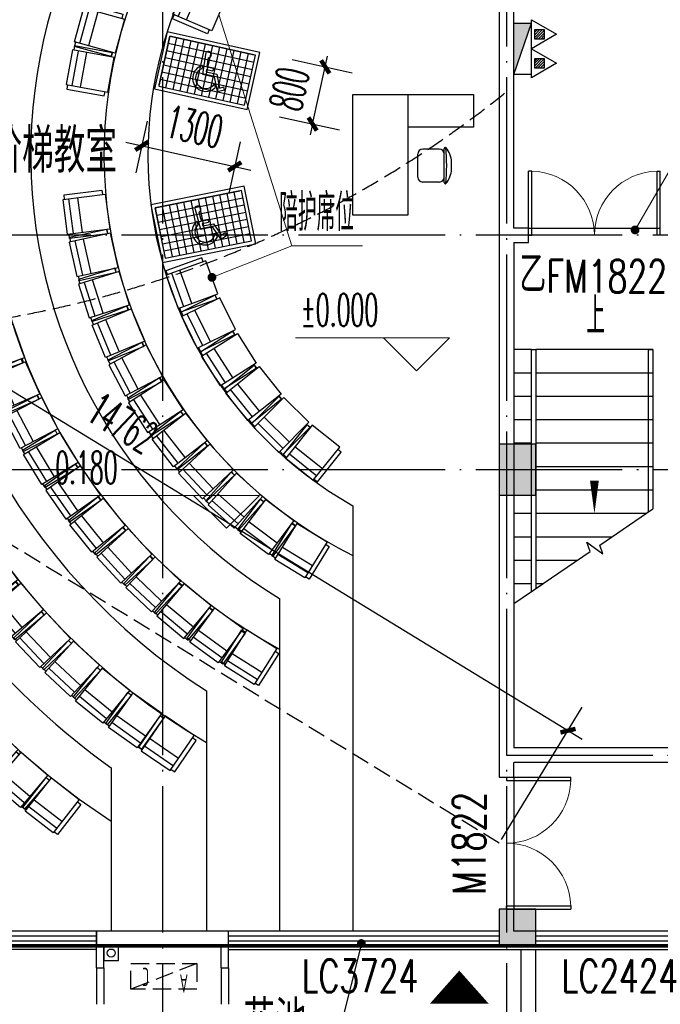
# Model space of a CAD drawing. Extents: x 1779708 to 7299578, y -1121471 to 88434.
# Tile 190 of 256: x 4329517 to 4338267, y -974643 to -961199. Entities that reach past the tile are written whole.
import ezdxf

# ---------------------------------------------------------------- set-up
doc = ezdxf.new("R2010")
doc.units = 0
doc.header["$LTSCALE"] = 1000
doc.header["$MEASUREMENT"] = 0
doc.linetypes.add('DASH', pattern=[0.35, 0.25, -0.1])
doc.linetypes.add('DOTE', pattern=[2.42, 2, -0.2, 0.02, -0.2])
doc.layers.get('0').update_dxf_attribs({"linetype": 'CONTINUOUS'})
doc.layers.get('Defpoints').update_dxf_attribs({"linetype": 'CONTINUOUS'})
for name, color, linetype in [('11111111111111111111111111111', 50, 'DASH'), ('6', 9, 'CONTINUOUS'), ('DIM_LEAD', 3, 'CONTINUOUS'), ('DIM_SYMB', 3, 'CONTINUOUS'), ('DIM_污水', 3, 'CONTINUOUS'), ('DOTE', 1, 'DOTE'), ('EQUIP_灭火器', 7, 'CONTINUOUS'), ('FUR', 9, 'CONTINUOUS'), ('GGSignatureLayer', 7, 'CONTINUOUS'), ('P_PS_DIM', 1, 'CONTINUOUS'), ('PUB_DIM', 3, 'CONTINUOUS'), ('PUB_TEXT', 7, 'CONTINUOUS'), ('S-疏散线', 6, 'CONTINUOUS'), ('SPACE', 7, 'CONTINUOUS'), ('STAIR', 2, 'CONTINUOUS'), ('WALL', 255, 'CONTINUOUS'), ('WINDOW', 2, 'CONTINUOUS'), ('WINDOW_TEXT', 7, 'CONTINUOUS'), ('可见线', 6, 'CONTINUOUS'), ('墙柱', 2, 'CONTINUOUS'), ('室外构件', 4, 'CONTINUOUS'), ('建筑', 31, 'CONTINUOUS'), ('看线', 3, 'CONTINUOUS'), ('空调机位表示', 70, 'CONTINUOUS'), ('立面细线', 114, 'CONTINUOUS')]:
    doc.layers.add(name, color=color, linetype=linetype)
doc.layers.add('DIM_ELEV', color=3, linetype='CONTINUOUS', lineweight=13)
doc.styles.add('_TCH_DIM', font='SIMPLEX.shx', dxfattribs={"width": 0.7, "bigfont": 'GBCBIG.shx'})
doc.styles.add('_TCH_DIM_T3', font='SIMPLEX.shx', dxfattribs={"width": 0.494118, "bigfont": 'GBCBIG.shx'})
doc.styles.add('_TCH_SPACE', font='SIMPLEX', dxfattribs={"height": 5, "bigfont": 'GBCBIG'})
doc.styles.add('_TCH_WINDOW', font='SIMPLEX', dxfattribs={"height": 3.5, "bigfont": 'GBCBIG'})
doc.styles.get("Standard").update_dxf_attribs({"font": 'GBENOR', "bigfont": 'GBCBIG'})
doc.dimstyles.new('_TCH_ARCH&&150', dxfattribs={"dimtxt": 446.25, "dimasz": 150, "dimexe": 375, "dimexo": 450, "dimgap": 189.375, "dimtad": 1, "dimdec": 0, "dimzin": 0, "dimdsep": 46, "dimtxsty": '_TCH_DIM_T3', "dimblk": 'ARCHTICK', "dimcen": 0.09, "dimdle": 225, "dimclrt": 7, "dimazin": 2, "dimtfac": 1, "dimtdec": 0, "dimtix": 1, "dimtmove": 2, "dimatfit": 3, "dimfxl": 250, "dimtolj": 1, "dimtzin": 0, "dimarcsym": 0})

# ---------------------------------------------------------------- blocks, each defined once
blk = doc.blocks.new('A$C159220C3')
at = {"layer": 'DOTE'}
for p, q in [((17600, 149200), (17600, 7200)), ((22300, 149200), (22300, 7200)), ((86800, 105900), (7200, 105900)), ((86800, 102700), (7200, 102700)), ((86800, 96200), (7200, 96200))]:
    blk.add_line(p, q, dxfattribs=at)
blk = doc.blocks.new('$TwtSys$00000545')
h = blk.add_hatch()
h.set_pattern_fill('ANSI31', color=256, scale=200, angle=180, style=0)
h.set_pattern_definition([(225, (199409.273, 63921.482), (17.6776695, -17.6776695), [])])
h.paths.add_polyline_path([(65, 174), (-65, 174), (-65, 44), (65, 44)])
for p, q in [((0, 344), (-198, 0)), ((198, 0), (0, 344)), ((-198, 0), (198, 0))]:
    blk.add_line(p, q)
blk.add_lwpolyline([(65, 174), (-65, 174), (-65, 44), (65, 44)], close=True)
blk = doc.blocks.new('A$C03912FE3')
at = {"layer": '6'}
for p, q in [((0, 540), (0, 60)), ((580, 540), (0, 540)), ((540, 600), (20, 600)), ((20, 600), (20, 540)), ((80, 540), (80, 60)), ((200, 60), (200, 540)), ((540, 540), (540, 600)), ((580, 60), (580, 540)), ((0, 60), (580, 60)), ((20, 60), (20, 0)), ((20, 0), (540, 0)), ((540, 0), (540, 60))]:
    blk.add_line(p, q, dxfattribs=at)
blk = doc.blocks.new('JAKAKAGAG')
at = {"layer": '6', "color": 9, "xscale": -1}
for p, rotation in [((4331819, -960628), 157.1000000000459), ((4330407, -960980), 164.5999999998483), ((4330103, -963595), 187.3000000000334), ((4330482, -965313), 202.6000000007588), ((4331969, -965744), 212.5000000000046), ((4332297, -966253), 218.799999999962), ((4329275, -966573), 207.4523007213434), ((4331288, -966879), 217.900000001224), ((4329538, -967085), 211.2357169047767), ((4331647, -967347), 223.0000000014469), ((4330166, -968050), 218.8025492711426), ((4332482, -968179), 233.2000000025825), ((4330531, -968494), 222.5859654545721), ((4332951, -968538), 238.300000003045), ((4328706, -968763), 216.7502322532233), ((4329051, -969218), 220.026352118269), ((4331793, -969661), 233.9362140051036), ((4332262, -969988), 237.7196301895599), ((4330235, -970464), 230.7772696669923), ((4330681, -970827), 234.5146685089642), ((4329116, -971604), 229.4500373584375), ((4329546, -971971), 232.1204807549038)]:
    blk.add_blockref('A$C03912FE3', p, dxfattribs=dict(at, rotation=rotation))
at = {"layer": '6', "color": 9}
for p, rotation in [((4330141, -962144), 349.6999999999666), ((4330309, -964764), 12.39999999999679), ((4331700, -965197), 19.89999999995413), ((4330484, -965325), 17.50000000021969), ((4331969, -965738), 26.19999999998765), ((4329061, -966060), 19.42009645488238), ((4330984, -966388), 27.70000000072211), ((4329284, -966596), 23.66888453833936), ((4331297, -966886), 32.80000000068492), ((4333099, -967149), 45.09999999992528), ((4333573, -967525), 51.3999999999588), ((4330182, -968068), 35.01913308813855), ((4332492, -968182), 48.1000000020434), ((4331359, -969326), 46.36938163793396), ((4331807, -969687), 50.15279782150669), ((4329832, -970089), 43.30247198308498), ((4330254, -970479), 47.03987082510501), ((4331624, -971486), 55.61973128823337), ((4329143, -971626), 46.7795939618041)]:
    blk.add_blockref('A$C03912FE3', p, dxfattribs=dict(at, rotation=rotation))
blk = doc.blocks.new('A$C46E9187A')
at = {"layer": '空调机位表示', "linetype": 'DASH'}
blk.add_lwpolyline([(0, 0), (0, 350), (900, 350), (900, 0)], close=True, dxfattribs=at)
blk.add_lwpolyline([(0, 0), (900, 350)], dxfattribs=at)
at = {"layer": '空调机位表示', "width": 0.6}
for s, p in [('A', (118, 145)), ('C', (651, 55))]:
    blk.add_text(s, height=250, dxfattribs=at).set_placement(p)
blk = doc.blocks.new('a1')
at = {"layer": '11111111111111111111111111111'}
for p, q in [((59122, 49136), (59122, 48936)), ((59322, 49136), (59122, 49136)), ((59322, 48936), (59322, 49136)), ((59122, 48936), (59322, 48936))]:
    blk.add_line(p, q, dxfattribs=at)
blk = doc.blocks.new('A$C407336C7')
at = {"layer": '室外构件'}
for p, q in [((103, 521), (124, 223)), ((148, 457), (156, 337)), ((97, 337), (97, 290)), ((156, 337), (250, 337)), ((159, 297), (250, 297)), ((159, 297), (162, 263)), ((250, 337), (250, 297)), ((124, 223), (287, 223)), ((162, 263), (313, 263)), ((287, 223), (367, 32)), ((313, 263), (388, 87)), ((309, 129), (329, 79)), ((367, 32), (463, 79)), ((388, 87), (445, 115)), ((463, 79), (445, 115))]:
    blk.add_line(p, q, dxfattribs=at)
for centre, radius, start, end in [((140, 500), 43.2, 279.6127, 150.3604), ((178, 177), 180, 116.8768, 326.9097), ((178, 177), 140, 125.5615, 339.8978)]:
    blk.add_arc(centre, radius, start, end, dxfattribs=at)
blk = doc.blocks.new('A$C45D04D4B')
at = {"layer": '立面细线'}
for p, q in [((50, 70), (50, 750)), ((50, 750), (1230, 750)), ((150, 50), (150, 750)), ((250, 50), (250, 750)), ((350, 50), (350, 750)), ((450, 50), (450, 750)), ((550, 50), (550, 750)), ((650, 50), (650, 750)), ((750, 50), (750, 750)), ((850, 50), (850, 750)), ((950, 50), (950, 750)), ((1050, 50), (1050, 750)), ((1150, 50), (1150, 750)), ((50, 650), (1250, 650)), ((50, 550), (1250, 550)), ((50, 450), (1250, 450)), ((50, 350), (1250, 350)), ((50, 250), (1250, 250)), ((50, 150), (1250, 150))]:
    blk.add_line(p, q, dxfattribs=at)
blk.add_lwpolyline([(0, 0), (1300, 0), (1300, 800), (0, 800), (0, 0)], dxfattribs=at)
blk.add_lwpolyline([(50, 50), (1250, 50), (1250, 750), (50, 750)], close=True, dxfattribs=at)
blk.add_blockref('A$C407336C7', (476, 118), dxfattribs=at)
blk = doc.blocks.new('$plan$00002399')
at = {"layer": 'FUR'}
for p, q in [((0, -750), (-450, -750)), ((-1130, -887), (-815, -887)), ((-1197, -1180), (-1197, -955)), ((-747, -1180), (-747, -955)), ((-1202, -1247), (-742, -1247)), ((-1022, -1347), (-923, -1347))]:
    blk.add_line(p, q, dxfattribs=at)
blk.add_lwpolyline([(-450, -750), (-1650, -750), (-1650, 0), (0, 0), (0, -1650), (-450, -1650)], close=True, dxfattribs=at)
for centre, radius, start, end in [((-1130, -955), 67.5, 90, 180), ((-815, -955), 67.5, 0, 90), ((-1130, -1180), 67.5, 180, 270), ((-815, -1180), 67.5, 270, 0), ((-1212, -1263), 10, 157.33, 229.2735), ((-1202, -1267), 20, 90, 157.33), ((-972, 1431), 2713, 264.8023, 275.1977), ((-1012, -1032), 316, 229.2735, 268.2349), ((-933, -1032), 316, 271.7651, 310.7265), ((-742, -1267), 20, 22.67, 90), ((-733, -1263), 10, 310.7265, 22.67)]:
    blk.add_arc(centre, radius, start, end, dxfattribs=at)
blk = doc.blocks.new('$DorLib2D$00000002')
for p, q in [((-0.5, 0), (-0.5, 0.4875)), ((-0.475, 0.4875), (-0.5, 0.4875)), ((-0.475, 0), (-0.475, 0.4875)), ((0.475, 0), (0.475, 0.4875)), ((0.475, 0.4875), (0.5, 0.4875)), ((0.5, 0), (0.5, 0.4875)), ((-0.5, 0), (-0.475, 0)), ((0.5, 0), (0.475, 0))]:
    blk.add_line(p, q)
at = {"lineweight": 13}
for centre, start, end in [((-0.4875, 0), 0, 88.53072), ((0.4875, 0), 91.46928, 180)]:
    blk.add_arc(centre, 0.4875, start, end, dxfattribs=at)
blk = doc.blocks.new('$WINLIB2D$00000001')
at = {"color": 0}
for points in [[(-0.5, 0.5), (-0.5, -0.5)], [(-0.5, 0.5), (0.5, 0.5)], [(0.5, -0.5), (0.5, 0.5)], [(0.5, 0.1667), (-0.5, 0.1667)], [(0.5, -0.1667), (-0.5, -0.1667)], [(-0.5, -0.5), (0.5, -0.5)]]:
    blk.add_lwpolyline(points, dxfattribs=at)
blk = doc.blocks.new('_ArchTick')
at = {"color": 0, "linetype": 'ByBlock', "const_width": 0.4}
blk.add_lwpolyline([(-0.5, -0.5), (0.5, 0.5)], dxfattribs=at)
blk = doc.blocks.new('*D6775')
at = {"layer": 'Defpoints', "color": 0, "transparency": 16777216}
for p in [(4323267, -965079), (4337006, -970907), (4335864, -972776)]:
    blk.add_point(p, dxfattribs=at)
at = {"layer": 'PUB_DIM', "color": 0, "lineweight": -2, "transparency": 16777216}
for p, q in [((4323502, -964695), (4324604, -962891)), ((4324217, -963094), (4337198, -971025)), ((4336099, -972392), (4337201, -970587))]:
    blk.add_line(p, q, dxfattribs=at)
at = {"layer": 'PUB_DIM', "color": 0, "lineweight": -2, "transparency": 16777216, "xscale": 150, "yscale": 150, "zscale": 150}
for p, rotation in [((4324409, -963211), 148.5760935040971), ((4337006, -970907), 328.5760935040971)]:
    blk.add_blockref('_ArchTick', p, dxfattribs=dict(at, rotation=rotation))
at = {"layer": 'PUB_DIM', "color": 7, "transparency": 16777216, "insert": (4330922, -966707), "char_height": 446.2, "attachment_point": 5, "rotation": 328.5761, "style": '_TCH_DIM_T3'}
blk.add_mtext('\\A1;14762', dxfattribs=at)
blk = doc.blocks.new('*D6778')
at = {"layer": 'Defpoints', "color": 0, "transparency": 16777216}
for p in [(4331357, -962145), (4332626, -962426), (4332454, -963203)]:
    blk.add_point(p, dxfattribs=at)
at = {"layer": 'PUB_DIM', "color": 0, "lineweight": -2, "transparency": 16777216}
for p, q in [((4331259, -962584), (4331103, -963288)), ((4330965, -962873), (4332673, -963252)), ((4332529, -962866), (4332373, -963569))]:
    blk.add_line(p, q, dxfattribs=at)
at = {"layer": 'PUB_DIM', "color": 0, "lineweight": -2, "transparency": 16777216, "xscale": 150, "yscale": 150, "zscale": 150}
for p, rotation in [((4331185, -962922), 167.5088802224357), ((4332454, -963203), 347.5088802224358)]:
    blk.add_blockref('_ArchTick', p, dxfattribs=dict(at, rotation=rotation))
at = {"layer": 'PUB_DIM', "color": 7, "transparency": 16777216, "insert": (4331908, -962660), "char_height": 446.2, "attachment_point": 5, "rotation": 347.5089, "style": '_TCH_DIM_T3'}
blk.add_mtext('\\A1;1300', dxfattribs=at)
blk = doc.blocks.new('*D6779')
at = {"layer": 'Defpoints', "color": 0, "transparency": 16777216}
for p in [(4332799, -961645), (4333691, -961843), (4332626, -962426)]:
    blk.add_point(p, dxfattribs=at)
at = {"layer": 'PUB_DIM', "color": 0, "lineweight": -2, "transparency": 16777216}
for p, q in [((4333238, -961743), (4334057, -961924)), ((4333691, -961843), (4333723, -961696)), ((4333518, -962624), (4333691, -961843)), ((4333065, -962524), (4333884, -962705)), ((4333518, -962624), (4333485, -962770))]:
    blk.add_line(p, q, dxfattribs=at)
at = {"layer": 'PUB_DIM', "color": 0, "lineweight": -2, "transparency": 16777216, "xscale": 150, "yscale": 150, "zscale": 150}
for p, rotation in [((4333691, -961843), 257.5088852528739), ((4333518, -962624), 77.5088852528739)]:
    blk.add_blockref('_ArchTick', p, dxfattribs=dict(at, rotation=rotation))
at = {"layer": 'PUB_DIM', "color": 7, "transparency": 16777216, "insert": (4333201, -962144), "char_height": 446.2, "attachment_point": 5, "rotation": 77.5089, "style": '_TCH_DIM_T3'}
blk.add_mtext('\\A1;800', dxfattribs=at)

msp = doc.modelspace()

# ---------------------------------------------------------------- hatches: boundary and pattern name
at = {"layer": '墙柱'}
h = msp.add_hatch(color=256, dxfattribs=at)
h.paths.add_polyline_path([(4323067.1, -1009843.3), (4324067.1, -1009843.3), (4324067.1, -1010343.3), (4323067.1, -1010343.3)])
h.paths.add_polyline_path([(4323067.1, -1016093.3), (4324067.1, -1016093.3), (4324067.1, -1016593.3), (4323067.1, -1016593.3)])
h.paths.add_polyline_path([(4323067.1, -1022643.3), (4324067.1, -1022643.3), (4324067.1, -1023143.3), (4323067.1, -1023143.3)])
h.paths.add_polyline_path([(4397967.1, -1051543.3), (4398667.1, -1051543.3), (4398667.1, -1051043.3), (4397967.1, -1051043.3)])
h.paths.add_polyline_path([(4347917.1, -1019143.3), (4348617.1, -1019143.3), (4348617.1, -1019643.3), (4347917.1, -1019643.3)])
h.paths.add_polyline_path([(4389917.1, -1051543.3), (4390617.1, -1051543.3), (4390617.1, -1051043.3), (4389917.1, -1051043.3)])
h.paths.add_polyline_path([(4347917.1, -1051543.3), (4348617.1, -1051543.3), (4348617.1, -1051043.3), (4347917.1, -1051043.3)])
h.paths.add_polyline_path([(4323567.1, -1028493.3), (4324067.1, -1028493.3), (4324067.1, -1028993.3), (4323567.1, -1028993.3)])
h.paths.add_polyline_path([(4350197.1, -1045743.3), (4350197.1, -1045443.3), (4349297.1, -1045443.3), (4349297.1, -1045743.3)])
h.paths.add_polyline_path([(4377567.1, -1060843.3), (4378067.1, -1060843.3), (4378067.1, -1060343.3), (4377567.1, -1060343.3)])
h.paths.add_polyline_path([(4339667.1, -1009843.3), (4340167.1, -1009843.3), (4340167.1, -1010343.3), (4339667.1, -1010343.3)])
h.paths.add_polyline_path([(4347967.1, -1009843.3), (4348567.1, -1009843.3), (4348567.1, -1010343.3), (4347967.1, -1010343.3)])
h.paths.add_polyline_path([(4365067.1, -1019043.3), (4365667.1, -1019043.3), (4365667.1, -1019643.3), (4365067.1, -1019643.3)])
h.paths.add_polyline_path([(4381567.1, -1027843.3), (4382167.1, -1027843.3), (4382167.1, -1028443.3), (4381567.1, -1028443.3)])
h.paths.add_polyline_path([(4336067.1, -1015993.3), (4336567.1, -1015993.3), (4336567.1, -1016693.3), (4336067.1, -1016693.3)])
h.paths.add_polyline_path([(4389767.1, -1023743.3), (4390267.1, -1023743.3), (4390267.1, -1024243.3), (4389767.1, -1024243.3)])
h.paths.add_polyline_path([(4339567.1, -1048043.3), (4340167.1, -1048043.3), (4340167.1, -1047543.3), (4339567.1, -1047543.3)])
h.paths.add_polyline_path([(4343767.1, -1041443.3), (4344267.1, -1041443.3), (4344267.1, -1040943.3), (4343767.1, -1040943.3)])
h.paths.add_polyline_path([(4343767.1, -1034843.3), (4344267.1, -1034843.3), (4344267.1, -1034343.3), (4343767.1, -1034343.3)])
h.paths.add_polyline_path([(4336067.1, -1029093.3), (4336567.1, -1029093.3), (4336567.1, -1028393.3), (4336067.1, -1028393.3)])
h.paths.add_polyline_path([(4343767.1, -1022643.3), (4344267.1, -1022643.3), (4344267.1, -1023143.3), (4343767.1, -1023143.3)])
h.paths.add_polyline_path([(4336067.1, -1009843.3), (4336567.1, -1009843.3), (4336567.1, -1010343.3), (4336067.1, -1010343.3)])
h.paths.add_polyline_path([(4377967.1, -1036343.3), (4377467.1, -1036343.3), (4377467.1, -1035843.3), (4377967.1, -1035843.3)])
h.paths.add_polyline_path([(4397967.1, -1019143.3), (4398667.1, -1019143.3), (4398667.1, -1019643.3), (4397967.1, -1019643.3)])
h.paths.add_polyline_path([(4331467.1, -1048043.3), (4331967.1, -1048043.3), (4331967.1, -1047543.3), (4331467.1, -1047543.3)])
h.paths.add_polyline_path([(4389917.1, -1036443.3), (4390617.1, -1036443.3), (4390617.1, -1035843.3), (4389917.1, -1035843.3)])
h.paths.add_polyline_path([(4397967.1, -1035843.3), (4398667.1, -1035843.3), (4398667.1, -1036443.3), (4397967.1, -1036443.3)])
h.paths.add_polyline_path([(4381567.1, -1035843.3), (4382167.1, -1035843.3), (4382167.1, -1036443.3), (4381567.1, -1036443.3)])
h.paths.add_polyline_path([(4389767.1, -1027943.3), (4390267.1, -1027943.3), (4390267.1, -1028443.3), (4389767.1, -1028443.3)])
h.paths.add_polyline_path([(4377467.1, -1027943.3), (4377967.1, -1027943.3), (4377967.1, -1028443.3), (4377467.1, -1028443.3)])
h.paths.add_polyline_path([(4373217.1, -1048043.3), (4373717.1, -1048043.3), (4373717.1, -1047543.3), (4373217.1, -1047543.3)])
h.paths.add_polyline_path([(4369267.1, -1009843.3), (4369767.1, -1009843.3), (4369767.1, -1010343.3), (4369267.1, -1010343.3)])
h.paths.add_polyline_path([(4365567.1, -1022643.3), (4365067.1, -1022643.3), (4365067.1, -1023143.3), (4365567.1, -1023143.3)])
h.paths.add_polyline_path([(4365567.1, -1009843.3), (4365067.1, -1009843.3), (4365067.1, -1010343.3), (4365567.1, -1010343.3)])
h.paths.add_polyline_path([(4347967.1, -1022643.3), (4348467.1, -1022643.3), (4348467.1, -1023143.3), (4347967.1, -1023143.3)])
h.paths.add_polyline_path([(4343767.1, -1028993.3), (4344267.1, -1028993.3), (4344267.1, -1028493.3), (4343767.1, -1028493.3)])
h.paths.add_polyline_path([(4336067.1, -1023343.3), (4336567.1, -1023343.3), (4336567.1, -1022643.3), (4336067.1, -1022643.3)])
h.paths.add_polyline_path([(4339567.1, -1034843.3), (4340167.1, -1034843.3), (4340167.1, -1034343.3), (4339567.1, -1034343.3)])
h.paths.add_polyline_path([(4331167.1, -1034843.3), (4331767.1, -1034843.3), (4331767.1, -1034343.3), (4331167.1, -1034343.3)])
h.paths.add_polyline_path([(4323067.1, -1034843.3), (4324067.1, -1034843.3), (4324067.1, -1034343.3), (4323067.1, -1034343.3)])
h.paths.add_polyline_path([(4339567.1, -1041543.3), (4340167.1, -1041543.3), (4340167.1, -1040943.3), (4339567.1, -1040943.3)])
h.paths.add_polyline_path([(4331467.1, -1041543.3), (4331967.1, -1041543.3), (4331967.1, -1040943.3), (4331467.1, -1040943.3)])
h.paths.add_polyline_path([(4397967.1, -1022343.3), (4398667.1, -1022343.3), (4398667.1, -1022843.3), (4397967.1, -1022843.3)])
h.paths.add_polyline_path([(4398167.1, -1009843.3), (4398667.1, -1009843.3), (4398667.1, -1010343.3), (4398167.1, -1010343.3)])
h.paths.add_polyline_path([(4389917.1, -1018943.3), (4390617.1, -1018943.3), (4390617.1, -1019643.3), (4389917.1, -1019643.3)])
h.paths.add_polyline_path([(4389867.1, -1009843.3), (4390667.1, -1009843.3), (4390667.1, -1010343.3), (4389867.1, -1010343.3)])
h.paths.add_polyline_path([(4381517.1, -1018943.3), (4382217.1, -1018943.3), (4382217.1, -1019643.3), (4381517.1, -1019643.3)])
h.paths.add_polyline_path([(4381567.1, -1009843.3), (4382167.1, -1009843.3), (4382167.1, -1010343.3), (4381567.1, -1010343.3)])
h.paths.add_polyline_path([(4373217.1, -1022643.3), (4373717.1, -1022643.3), (4373717.1, -1023143.3), (4373217.1, -1023143.3)])
h.paths.add_polyline_path([(4373117.1, -1019143.3), (4373817.1, -1019143.3), (4373817.1, -1019643.3), (4373117.1, -1019643.3)])
h.paths.add_polyline_path([(4373217.1, -1009843.3), (4373717.1, -1009843.3), (4373717.1, -1010343.3), (4373217.1, -1010343.3)])
h.paths.add_polyline_path([(4356167.1, -1022643.3), (4356667.1, -1022643.3), (4356667.1, -1023143.3), (4356167.1, -1023143.3)])
h.paths.add_polyline_path([(4356067.1, -1019043.3), (4356667.1, -1019043.3), (4356667.1, -1019643.3), (4356067.1, -1019643.3)])
h.paths.add_polyline_path([(4339567.1, -1019043.3), (4340167.1, -1019043.3), (4340167.1, -1019643.3), (4339567.1, -1019643.3)])
h.paths.add_polyline_path([(4356167.1, -1009843.3), (4356667.1, -1009843.3), (4356667.1, -1010343.3), (4356167.1, -1010343.3)])
h.paths.add_polyline_path([(4389917.1, -1048043.3), (4390617.1, -1048043.3), (4390617.1, -1047443.3), (4389917.1, -1047443.3)])
h.paths.add_polyline_path([(4397967.1, -1060843.3), (4398667.1, -1060843.3), (4398667.1, -1060343.3), (4397967.1, -1060343.3)])
h.paths.add_polyline_path([(4389967.1, -1060843.3), (4390567.1, -1060843.3), (4390567.1, -1060343.3), (4389967.1, -1060343.3)])
h.paths.add_polyline_path([(4381567.1, -1048043.3), (4382167.1, -1048043.3), (4382167.1, -1047443.3), (4381567.1, -1047443.3)])
h.paths.add_polyline_path([(4381517.1, -1051543.3), (4382217.1, -1051543.3), (4382217.1, -1051043.3), (4381517.1, -1051043.3)])
h.paths.add_polyline_path([(4381617.1, -1060843.3), (4382117.1, -1060843.3), (4382117.1, -1060343.3), (4381617.1, -1060343.3)])
h.paths.add_polyline_path([(4373167.1, -1051643.3), (4373767.1, -1051643.3), (4373767.1, -1051043.3), (4373167.1, -1051043.3)])
h.paths.add_polyline_path([(4373167.1, -1060843.3), (4373767.1, -1060843.3), (4373767.1, -1060343.3), (4373167.1, -1060343.3)])
h.paths.add_polyline_path([(4365067.1, -1048043.3), (4365567.1, -1048043.3), (4365567.1, -1047543.3), (4365067.1, -1047543.3)])
h.paths.add_polyline_path([(4365067.1, -1051643.3), (4365667.1, -1051643.3), (4365667.1, -1051043.3), (4365067.1, -1051043.3)])
h.paths.add_polyline_path([(4356167.1, -1048043.3), (4356667.1, -1048043.3), (4356667.1, -1047543.3), (4356167.1, -1047543.3)])
h.paths.add_polyline_path([(4348127.1, -1048043.3), (4348727.1, -1048043.3), (4348727.1, -1047643.3), (4348127.1, -1047643.3)])
h.paths.add_polyline_path([(4356067.1, -1051643.3), (4356667.1, -1051643.3), (4356667.1, -1051043.3), (4356067.1, -1051043.3)])
h.paths.add_polyline_path([(4323067.1, -1048343.3), (4323767.1, -1048343.3), (4323767.1, -1047843.3), (4323067.1, -1047843.3)])
h.paths.add_polyline_path([(4323067.1, -1051543.3), (4323767.1, -1051543.3), (4323767.1, -1051043.3), (4323067.1, -1051043.3)])
h.paths.add_polyline_path([(4331117.1, -1051543.3), (4331817.1, -1051543.3), (4331817.1, -1051043.3), (4331117.1, -1051043.3)])
h.paths.add_polyline_path([(4339567.1, -1051643.3), (4340167.1, -1051643.3), (4340167.1, -1051043.3), (4339567.1, -1051043.3)])
h.paths.add_polyline_path([(4365067.1, -1060843.3), (4365567.1, -1060843.3), (4365567.1, -1060343.3), (4365067.1, -1060343.3)])
h.paths.add_polyline_path([(4356167.1, -1060843.3), (4356667.1, -1060843.3), (4356667.1, -1060343.3), (4356167.1, -1060343.3)])
h.paths.add_polyline_path([(4347967.1, -1060843.3), (4348567.1, -1060843.3), (4348567.1, -1060343.3), (4347967.1, -1060343.3)])
h.paths.add_polyline_path([(4339567.1, -1060843.3), (4340167.1, -1060843.3), (4340167.1, -1060343.3), (4339567.1, -1060343.3)])
h.paths.add_polyline_path([(4331117.1, -1060843.3), (4331817.1, -1060843.3), (4331817.1, -1060343.3), (4331117.1, -1060343.3)])
h.paths.add_polyline_path([(4323067.1, -1060843.3), (4323567.1, -1060843.3), (4323567.1, -1060343.3), (4323067.1, -1060343.3)])
h.paths.add_polyline_path([(4397967.1, -1048043.3), (4398667.1, -1048043.3), (4398667.1, -1047443.3), (4397967.1, -1047443.3)])
h.paths.add_polyline_path([(4323067.1, -973843.3), (4324067.1, -973843.3), (4324067.1, -973343.3), (4323067.1, -973343.3)])
h.paths.add_polyline_path([(4323067.1, -967593.3), (4324067.1, -967593.3), (4324067.1, -967093.3), (4323067.1, -967093.3)])
h.paths.add_polyline_path([(4323067.1, -961043.3), (4324067.1, -961043.3), (4324067.1, -960543.3), (4323067.1, -960543.3)])
h.paths.add_polyline_path([(4397967.1, -932143.3), (4398667.1, -932143.3), (4398667.1, -932643.3), (4397967.1, -932643.3)])
h.paths.add_polyline_path([(4347917.1, -964543.3), (4348617.1, -964543.3), (4348617.1, -964043.3), (4347917.1, -964043.3)])
h.paths.add_polyline_path([(4389917.1, -932143.3), (4390617.1, -932143.3), (4390617.1, -932643.3), (4389917.1, -932643.3)])
h.paths.add_polyline_path([(4347917.1, -932143.3), (4348617.1, -932143.3), (4348617.1, -932643.3), (4347917.1, -932643.3)])
h.paths.add_polyline_path([(4323567.1, -955193.3), (4324067.1, -955193.3), (4324067.1, -954693.3), (4323567.1, -954693.3)])
h.paths.add_polyline_path([(4350197.1, -937943.3), (4350197.1, -938243.3), (4349297.1, -938243.3), (4349297.1, -937943.3)])
h.paths.add_polyline_path([(4377567.1, -922843.3), (4378067.1, -922843.3), (4378067.1, -923343.3), (4377567.1, -923343.3)])
h.paths.add_polyline_path([(4339667.1, -973843.3), (4340167.1, -973843.3), (4340167.1, -973343.3), (4339667.1, -973343.3)])
h.paths.add_polyline_path([(4347967.1, -973843.3), (4348567.1, -973843.3), (4348567.1, -973343.3), (4347967.1, -973343.3)])
h.paths.add_polyline_path([(4365067.1, -964643.3), (4365667.1, -964643.3), (4365667.1, -964043.3), (4365067.1, -964043.3)])
h.paths.add_polyline_path([(4381567.1, -955843.3), (4382167.1, -955843.3), (4382167.1, -955243.3), (4381567.1, -955243.3)])
h.paths.add_polyline_path([(4336067.1, -967693.3), (4336567.1, -967693.3), (4336567.1, -966993.3), (4336067.1, -966993.3)])
h.paths.add_polyline_path([(4389767.1, -959943.3), (4390267.1, -959943.3), (4390267.1, -959443.3), (4389767.1, -959443.3)])
h.paths.add_polyline_path([(4339567.1, -935643.3), (4340167.1, -935643.3), (4340167.1, -936143.3), (4339567.1, -936143.3)])
h.paths.add_polyline_path([(4343767.1, -942243.3), (4344267.1, -942243.3), (4344267.1, -942743.3), (4343767.1, -942743.3)])
h.paths.add_polyline_path([(4343767.1, -948843.3), (4344267.1, -948843.3), (4344267.1, -949343.3), (4343767.1, -949343.3)])
h.paths.add_polyline_path([(4336067.1, -954593.3), (4336567.1, -954593.3), (4336567.1, -955293.3), (4336067.1, -955293.3)])
h.paths.add_polyline_path([(4343767.1, -961043.3), (4344267.1, -961043.3), (4344267.1, -960543.3), (4343767.1, -960543.3)])
h.paths.add_polyline_path([(4336067.1, -973843.3), (4336567.1, -973843.3), (4336567.1, -973343.3), (4336067.1, -973343.3)])
h.paths.add_polyline_path([(4377967.1, -947343.3), (4377467.1, -947343.3), (4377467.1, -947843.3), (4377967.1, -947843.3)])
h.paths.add_polyline_path([(4397967.1, -964543.3), (4398667.1, -964543.3), (4398667.1, -964043.3), (4397967.1, -964043.3)])
h.paths.add_polyline_path([(4331467.1, -935643.3), (4331967.1, -935643.3), (4331967.1, -936143.3), (4331467.1, -936143.3)])
h.paths.add_polyline_path([(4389917.1, -947243.3), (4390617.1, -947243.3), (4390617.1, -947843.3), (4389917.1, -947843.3)])
h.paths.add_polyline_path([(4397967.1, -947843.3), (4398667.1, -947843.3), (4398667.1, -947243.3), (4397967.1, -947243.3)])
h.paths.add_polyline_path([(4381567.1, -947843.3), (4382167.1, -947843.3), (4382167.1, -947243.3), (4381567.1, -947243.3)])
h.paths.add_polyline_path([(4389767.1, -955743.3), (4390267.1, -955743.3), (4390267.1, -955243.3), (4389767.1, -955243.3)])
h.paths.add_polyline_path([(4377467.1, -955743.3), (4377967.1, -955743.3), (4377967.1, -955243.3), (4377467.1, -955243.3)])
h.paths.add_polyline_path([(4373217.1, -935643.3), (4373717.1, -935643.3), (4373717.1, -936143.3), (4373217.1, -936143.3)])
h.paths.add_polyline_path([(4369267.1, -973843.3), (4369767.1, -973843.3), (4369767.1, -973343.3), (4369267.1, -973343.3)])
h.paths.add_polyline_path([(4365567.1, -961043.3), (4365067.1, -961043.3), (4365067.1, -960543.3), (4365567.1, -960543.3)])
h.paths.add_polyline_path([(4365567.1, -973843.3), (4365067.1, -973843.3), (4365067.1, -973343.3), (4365567.1, -973343.3)])
h.paths.add_polyline_path([(4347967.1, -961043.3), (4348467.1, -961043.3), (4348467.1, -960543.3), (4347967.1, -960543.3)])
h.paths.add_polyline_path([(4343767.1, -954693.3), (4344267.1, -954693.3), (4344267.1, -955193.3), (4343767.1, -955193.3)])
h.paths.add_polyline_path([(4336067.1, -960343.3), (4336567.1, -960343.3), (4336567.1, -961043.3), (4336067.1, -961043.3)])
h.paths.add_polyline_path([(4339567.1, -948843.3), (4340167.1, -948843.3), (4340167.1, -949343.3), (4339567.1, -949343.3)])
h.paths.add_polyline_path([(4331167.1, -948843.3), (4331767.1, -948843.3), (4331767.1, -949343.3), (4331167.1, -949343.3)])
h.paths.add_polyline_path([(4323067.1, -948843.3), (4324067.1, -948843.3), (4324067.1, -949343.3), (4323067.1, -949343.3)])
h.paths.add_polyline_path([(4339567.1, -942143.3), (4340167.1, -942143.3), (4340167.1, -942743.3), (4339567.1, -942743.3)])
h.paths.add_polyline_path([(4331467.1, -942143.3), (4331967.1, -942143.3), (4331967.1, -942743.3), (4331467.1, -942743.3)])
h.paths.add_polyline_path([(4397967.1, -961343.3), (4398667.1, -961343.3), (4398667.1, -960843.3), (4397967.1, -960843.3)])
h.paths.add_polyline_path([(4398167.1, -973843.3), (4398667.1, -973843.3), (4398667.1, -973343.3), (4398167.1, -973343.3)])
h.paths.add_polyline_path([(4389917.1, -964743.3), (4390617.1, -964743.3), (4390617.1, -964043.3), (4389917.1, -964043.3)])
h.paths.add_polyline_path([(4389867.1, -973843.3), (4390667.1, -973843.3), (4390667.1, -973343.3), (4389867.1, -973343.3)])
h.paths.add_polyline_path([(4381517.1, -964743.3), (4382217.1, -964743.3), (4382217.1, -964043.3), (4381517.1, -964043.3)])
h.paths.add_polyline_path([(4381567.1, -973843.3), (4382167.1, -973843.3), (4382167.1, -973343.3), (4381567.1, -973343.3)])
h.paths.add_polyline_path([(4373217.1, -961043.3), (4373717.1, -961043.3), (4373717.1, -960543.3), (4373217.1, -960543.3)])
h.paths.add_polyline_path([(4373117.1, -964543.3), (4373817.1, -964543.3), (4373817.1, -964043.3), (4373117.1, -964043.3)])
h.paths.add_polyline_path([(4373217.1, -973843.3), (4373717.1, -973843.3), (4373717.1, -973343.3), (4373217.1, -973343.3)])
h.paths.add_polyline_path([(4356167.1, -961043.3), (4356667.1, -961043.3), (4356667.1, -960543.3), (4356167.1, -960543.3)])
h.paths.add_polyline_path([(4356067.1, -964643.3), (4356667.1, -964643.3), (4356667.1, -964043.3), (4356067.1, -964043.3)])
h.paths.add_polyline_path([(4339567.1, -964643.3), (4340167.1, -964643.3), (4340167.1, -964043.3), (4339567.1, -964043.3)])
h.paths.add_polyline_path([(4356167.1, -973843.3), (4356667.1, -973843.3), (4356667.1, -973343.3), (4356167.1, -973343.3)])
h.paths.add_polyline_path([(4389917.1, -935643.3), (4390617.1, -935643.3), (4390617.1, -936243.3), (4389917.1, -936243.3)])
h.paths.add_polyline_path([(4397967.1, -922843.3), (4398667.1, -922843.3), (4398667.1, -923343.3), (4397967.1, -923343.3)])
h.paths.add_polyline_path([(4389967.1, -922843.3), (4390567.1, -922843.3), (4390567.1, -923343.3), (4389967.1, -923343.3)])
h.paths.add_polyline_path([(4381567.1, -935643.3), (4382167.1, -935643.3), (4382167.1, -936243.3), (4381567.1, -936243.3)])
h.paths.add_polyline_path([(4381517.1, -932143.3), (4382217.1, -932143.3), (4382217.1, -932643.3), (4381517.1, -932643.3)])
h.paths.add_polyline_path([(4381617.1, -922843.3), (4382117.1, -922843.3), (4382117.1, -923343.3), (4381617.1, -923343.3)])
h.paths.add_polyline_path([(4373167.1, -932043.3), (4373767.1, -932043.3), (4373767.1, -932643.3), (4373167.1, -932643.3)])
h.paths.add_polyline_path([(4373167.1, -922843.3), (4373767.1, -922843.3), (4373767.1, -923343.3), (4373167.1, -923343.3)])
h.paths.add_polyline_path([(4365067.1, -935643.3), (4365567.1, -935643.3), (4365567.1, -936143.3), (4365067.1, -936143.3)])
h.paths.add_polyline_path([(4365067.1, -932043.3), (4365667.1, -932043.3), (4365667.1, -932643.3), (4365067.1, -932643.3)])
h.paths.add_polyline_path([(4356167.1, -935643.3), (4356667.1, -935643.3), (4356667.1, -936143.3), (4356167.1, -936143.3)])
h.paths.add_polyline_path([(4348127.1, -935643.3), (4348727.1, -935643.3), (4348727.1, -936043.3), (4348127.1, -936043.3)])
h.paths.add_polyline_path([(4356067.1, -932043.3), (4356667.1, -932043.3), (4356667.1, -932643.3), (4356067.1, -932643.3)])
h.paths.add_polyline_path([(4323067.1, -935343.3), (4323767.1, -935343.3), (4323767.1, -935843.3), (4323067.1, -935843.3)])
h.paths.add_polyline_path([(4323067.1, -932143.3), (4323767.1, -932143.3), (4323767.1, -932643.3), (4323067.1, -932643.3)])
h.paths.add_polyline_path([(4331117.1, -932143.3), (4331817.1, -932143.3), (4331817.1, -932643.3), (4331117.1, -932643.3)])
h.paths.add_polyline_path([(4339567.1, -932043.3), (4340167.1, -932043.3), (4340167.1, -932643.3), (4339567.1, -932643.3)])
h.paths.add_polyline_path([(4365067.1, -922843.3), (4365567.1, -922843.3), (4365567.1, -923343.3), (4365067.1, -923343.3)])
h.paths.add_polyline_path([(4356167.1, -922843.3), (4356667.1, -922843.3), (4356667.1, -923343.3), (4356167.1, -923343.3)])
h.paths.add_polyline_path([(4347967.1, -922843.3), (4348567.1, -922843.3), (4348567.1, -923343.3), (4347967.1, -923343.3)])
h.paths.add_polyline_path([(4339567.1, -922843.3), (4340167.1, -922843.3), (4340167.1, -923343.3), (4339567.1, -923343.3)])
h.paths.add_polyline_path([(4331117.1, -922843.3), (4331817.1, -922843.3), (4331817.1, -923343.3), (4331117.1, -923343.3)])
h.paths.add_polyline_path([(4323067.1, -922843.3), (4323567.1, -922843.3), (4323567.1, -923343.3), (4323067.1, -923343.3)])
h.paths.add_polyline_path([(4397967.1, -935643.3), (4398667.1, -935643.3), (4398667.1, -936243.3), (4397967.1, -936243.3)])

# ---------------------------------------------------------------- linework, layer by layer
at = {"color": 1}
for p, q in [((4336267.1, -961246.3), (4336507.1, -961246.3)), ((4336267.1, -961946.3), (4336267.1, -961246.3)), ((4336267.1, -961946.3), (4336507.1, -961246.3)), ((4336507.1, -961946.3), (4336507.1, -961246.3)), ((4336507.1, -961946.3), (4336267.1, -961946.3))]:
    msp.add_line(p, q, dxfattribs=at)
msp.add_solid([(4336267.1, -961246.3), (4336507.1, -961246.3), (4336267.1, -961946.3)], dxfattribs=at)
at = {"layer": 'DIM_ELEV'}
for p, q in [((4332236.9, -961129.7), (4333236, -964286.9)), ((4337922.4, -964069.3), (4339011.9, -962185.9)), ((4332143, -964717.2), (4333236, -964286.9)), ((4333236, -964286.9), (4334201.3, -964286.9)), ((4335386.4, -965543.3), (4333283.2, -965543.3)), ((4334936.4, -965993.3), (4334486.4, -965543.3)), ((4334936.4, -965993.3), (4335386.4, -965543.3)), ((4332790.5, -967693.9), (4329940.5, -967693.9)), ((4332340.5, -968143.9), (4331890.5, -967693.9)), ((4332340.5, -968143.9), (4332790.5, -967693.9))]:
    msp.add_line(p, q, dxfattribs=at)
at = {"layer": 'DIM_ELEV', "const_width": 60}
for points in [[(4337907.4, -964095.3, 1), (4337937.4, -964043.3, 1)], [(4332115.1, -964728.2, 1), (4332170.9, -964706.2, 1)]]:
    msp.add_lwpolyline(points, format="xyb", close=True, dxfattribs=at)
at = {"layer": 'DIM_LEAD'}
msp.add_line((4334183.8, -973813.3), (4332816.8, -979269.6), dxfattribs=at)
at = {"layer": 'DIM_LEAD', "const_width": 60}
msp.add_lwpolyline([(4334191, -973784.2, 1), (4334176.5, -973842.4, 1)], format="xyb", close=True, dxfattribs=at)
at = {"layer": 'DIM_SYMB'}
msp.add_lwpolyline([(4337367.1, -965621.5, 0, 0, 0), (4337367.1, -967943.3, 0, 120, 0), (4337367.1, -967493.3, 0, 0, 0)], format="xyseb", dxfattribs=at)
at = {"layer": 'DIM_污水', "color": 7}
msp.add_circle((4330767.1, -973943.3), 55, dxfattribs=at)
at = {"layer": 'DOTE'}
msp.add_line((4336167.1, -971243.3), (4339867.1, -971243.3), dxfattribs=at)
at = {"layer": 'FUR', "color": 9}
for points in [[(4331367.1, -953574.9, 0.5594799), (4330767.1, -972143.3, 0.5594799)], [(4331367.1, -954272.3, 0.5359284), (4330767.1, -971415.3, 0.5359284)], [(4332367.1, -954850, 0.5855637), (4332067.1, -971068.3, 0.5855637)], [(4332367.1, -955538, 0.559567), (4332067.1, -970364.5, 0.559567)], [(4333367.1, -956134.6, 0.6072765), (4333067.1, -969796.1, 0.6072765)], [(4333367.1, -956810.3, 0.5772357), (4333067.1, -969103, 0.5772357)], [(4334367.1, -957435.3, 0.6405093), (4334067.1, -968513.2, 0.6405093)], [(4334367.1, -958094.6, 0.6051896), (4334067.1, -967835, 0.6051896)]]:
    msp.add_lwpolyline(points, format="xyb", dxfattribs=at)
for points in [[(4334067.1, -967835), (4334067.1, -973643.3)], [(4333067.1, -969103), (4333067.1, -973643.3)], [(4332067.1, -970364.5), (4332067.1, -973643.3)], [(4330767.1, -971415.3), (4330767.1, -973643.3)]]:
    msp.add_lwpolyline(points, dxfattribs=at)
at = {"layer": 'GGSignatureLayer'}
msp.add_lwpolyline([(4335521.4, -974182.8, 0, 800, 0), (4335521.4, -974632.6, 800, 800, 0)], format="xyseb", dxfattribs=at)
at = {"layer": 'S-疏散线', "linetype": 'DASH'}
msp.add_line((4336067.1, -972443.3), (4323267.1, -964622.8), dxfattribs=at)
for centre, start, end in [((4336067.1, -972443.3), 89.61803, 150.34162), ((4326767.1, -950493.3), 255.58218, 308.80462)]:
    msp.add_arc(centre, 15000, start, end, dxfattribs=at)
at = {"layer": 'STAIR'}
for p, q in [((4336507.1, -965703.3), (4336267.1, -965703.3)), ((4336567.1, -965703.3), (4336567.1, -968967.3)), ((4338167.1, -965703.3), (4336567.1, -965703.3)), ((4338167.1, -965703.3), (4338167.1, -967879.3)), ((4336507.1, -966023.3), (4336267.1, -966023.3)), ((4338167.1, -966023.3), (4336567.1, -966023.3)), ((4336507.1, -966343.3), (4336267.1, -966343.3)), ((4338167.1, -966343.3), (4336567.1, -966343.3)), ((4336507.1, -966663.3), (4336267.1, -966663.3)), ((4338167.1, -966663.3), (4336567.1, -966663.3)), ((4336507.1, -966983.3), (4336267.1, -966983.3)), ((4338167.1, -966983.3), (4336567.1, -966983.3)), ((4338167.1, -967303.3), (4336567.1, -967303.3)), ((4338167.1, -967623.3), (4336567.1, -967623.3)), ((4336507.1, -967943.3), (4336267.1, -967943.3)), ((4338073, -967943.3), (4336567.1, -967943.3)), ((4337441.4, -968372.8), (4338167.1, -967879.3)), ((4336507.1, -968263.3), (4336267.1, -968263.3)), ((4337602.4, -968263.3), (4336567.1, -968263.3)), ((4337309.3, -968462.6), (4337264.9, -968335.1)), ((4337264.9, -968335.1), (4337483.1, -968492.4)), ((4337483.1, -968492.4), (4337441.4, -968372.8)), ((4336567.1, -968967.3), (4337309.3, -968462.6)), ((4336507.1, -968583.3), (4336267.1, -968583.3)), ((4337131.8, -968583.3), (4336567.1, -968583.3)), ((4336507.1, -968903.3), (4336267.1, -968903.3)), ((4336267.1, -969171.3), (4336661.2, -968903.3)), ((4336661.2, -968903.3), (4336567.1, -968903.3))]:
    msp.add_line(p, q, dxfattribs=at)
for points in [[(4336507.1, -969008.1), (4336507.1, -965703.3), (4336567.1, -965703.3)], [(4336567.1, -965703.3), (4336567.1, -968967.3)], [(4338107.1, -967920.1), (4338107.1, -965703.3), (4338167.1, -965703.3)], [(4338167.1, -965703.3), (4338167.1, -967879.3)]]:
    msp.add_lwpolyline(points, dxfattribs=at)
at = {"layer": 'WALL'}
for p, q in [((4336067.1, -954243.3), (4336067.1, -964143.3)), ((4336267.1, -964043.3), (4336267.1, -954243.3)), ((4336467.1, -964043.3), (4336267.1, -964043.3)), ((4336467.1, -964243.3), (4336467.1, -964043.3)), ((4336067.1, -964143.3), (4336067.1, -971243.3)), ((4336267.1, -964243.3), (4336267.1, -971143.3)), ((4336267.1, -964243.3), (4336467.1, -964243.3)), ((4339967.1, -971143.3), (4336267.1, -971143.3)), ((4336067.1, -971243.3), (4336067.1, -971543.3)), ((4340167.1, -971343.3), (4336267.1, -971343.3)), ((4336267.1, -971543.3), (4336267.1, -971343.3)), ((4336067.1, -971543.3), (4336267.1, -971543.3)), ((4336267.1, -973343.3), (4336067.1, -973343.3)), ((4336067.1, -973343.3), (4336067.1, -973643.3)), ((4336267.1, -973643.3), (4336267.1, -973343.3)), ((4330667.1, -973643.3), (4330567.1, -973643.3)), ((4330567.1, -973643.3), (4330567.1, -973843.3)), ((4332267.1, -973643.3), (4330667.1, -973643.3)), ((4332367.1, -973643.3), (4332267.1, -973643.3)), ((4332367.1, -973843.3), (4332367.1, -973643.3)), ((4336067.1, -973643.3), (4336067.1, -973843.3)), ((4336567.1, -973643.3), (4336267.1, -973643.3)), ((4336567.1, -973843.3), (4336567.1, -973643.3)), ((4330567.1, -974143.3), (4330567.1, -973843.3)), ((4330667.1, -974143.3), (4330667.1, -973843.3)), ((4332267.1, -973843.3), (4330667.1, -973843.3)), ((4332267.1, -974143.3), (4332267.1, -973843.3)), ((4332367.1, -974143.3), (4332367.1, -973843.3)), ((4336067.1, -973843.3), (4336167.1, -973843.3)), ((4336167.1, -973843.3), (4336567.1, -973843.3)), ((4330567.1, -974143.3), (4330667.1, -974143.3)), ((4332267.1, -974143.3), (4332367.1, -974143.3))]:
    msp.add_line(p, q, dxfattribs=at)
at = {"layer": 'WINDOW'}
for p, q in [((4336467.1, -964043.3), (4338267.1, -964043.3)), ((4336267.1, -971543.3), (4336267.1, -973343.3))]:
    msp.add_line(p, q, dxfattribs=at)
at = {"layer": '可见线'}
for points in [[(4323067.1, -974843.3), (4323067.1, -975843.3), (4336567.1, -975843.3), (4336567.1, -973893.3)], [(4330767.1, -974843.3), (4330767.1, -975643.3), (4336367.1, -975643.3), (4336367.1, -973893.3)]]:
    msp.add_lwpolyline(points, dxfattribs=at)
at = {"layer": '墙柱'}
for points in [[(4336067.1, -967693.3), (4336567.1, -967693.3), (4336567.1, -966993.3), (4336067.1, -966993.3)], [(4336067.1, -973843.3), (4336567.1, -973843.3), (4336567.1, -973343.3), (4336067.1, -973343.3)]]:
    msp.add_lwpolyline(points, close=True, dxfattribs=at)
at = {"layer": '室外构件'}
for points in [[(4330567.1, -974143.3), (4330567.1, -974643.3)], [(4330667.1, -974143.3), (4330667.1, -974643.3)], [(4332267.1, -974143.3), (4332267.1, -974643.3)], [(4332367.1, -974143.3), (4332367.1, -974643.3)]]:
    msp.add_lwpolyline(points, dxfattribs=at)
at = {"layer": '建筑', "color": 170, "linetype": 'DASH', "const_width": 50, "flags": 128}
msp.add_lwpolyline([(4339967.1, -922843.3), (4323067.1, -922843.3), (4323067.1, -973843.3), (4339967.1, -973843.3)], close=True, dxfattribs=at)
at = {"layer": '看线', "color": 190}
for p, q in [((4330567.1, -973893.3), (4324367.1, -973893.3)), ((4332367.1, -973893.3), (4338967.1, -973893.3))]:
    msp.add_line(p, q, dxfattribs=at)

# ---------------------------------------------------------------- block references
at = {"layer": '6'}
msp.add_blockref('JAKAKAGAG', (0, 0), dxfattribs=at)
at = {"layer": 'EQUIP_灭火器', "color": 6, "yscale": -1, "rotation": 90}
for p in [(4336507.1, -961397.9), (4336507.1, -961794.7)]:
    msp.add_blockref('$TwtSys$00000545', p, dxfattribs=at)
at = {"layer": 'P_PS_DIM', "color": 7}
msp.add_blockref('a1', (4271545.1, -1022978.9), dxfattribs=at)
at = {"layer": 'PUB_DIM', "rotation": 90.00000000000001}
msp.add_blockref('$plan$00002399', (4334067.1, -962218.3), dxfattribs=at)
at = {"layer": 'WINDOW', "xscale": -1800, "yscale": 1800, "zscale": -1800}
msp.add_blockref('$DorLib2D$00000002', (4337367.1, -964143.3), dxfattribs=at)
at = {"layer": 'WINDOW'}
ref = msp.add_blockref('$DorLib2D$00000002', (4336167.1, -972443.3), dxfattribs=dict(at, xscale=1800, yscale=1800, zscale=1800, rotation=270))
ref.add_attrib('A', 'M1822', (4335877.7, -973148.3), dxfattribs={"layer": 'WINDOW_TEXT', "height": 446.25, "rotation": 90, "style": '_TCH_WINDOW', "width": 0.705882})
ref = msp.add_blockref('$WINLIB2D$00000001', (4327467.1, -973743.3), dxfattribs=dict(at, xscale=6200, yscale=200, zscale=6200, rotation=180))
ref.add_attrib('A', 'LC6224', (4326619.6, -973453.9), dxfattribs={"layer": 'WINDOW_TEXT', "height": 446.25, "style": '_TCH_WINDOW', "width": 0.705882})
ref = msp.add_blockref('$WINLIB2D$00000001', (4334217.1, -973743.3), dxfattribs=dict(at, xscale=3700, yscale=-200, zscale=3700, rotation=180))
ref.add_attrib('A', 'LC3724', (4333369.6, -974478.9), dxfattribs={"layer": 'WINDOW_TEXT', "height": 446.25, "style": '_TCH_WINDOW', "width": 0.705882})
ref = msp.add_blockref('$WINLIB2D$00000001', (4337767.1, -973743.3), dxfattribs=dict(at, xscale=2400, yscale=-200, zscale=2400, rotation=180))
ref.add_attrib('A', 'LC2424', (4336919.6, -974478.9), dxfattribs={"layer": 'WINDOW_TEXT', "height": 446.25, "style": '_TCH_WINDOW', "width": 0.705882})
at = {"layer": '可见线'}
for p, rotation in [((4331356.7, -962145.1), 347.5088852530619), ((4331467.1, -964513), 11.31866997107)]:
    msp.add_blockref('A$C45D04D4B', p, dxfattribs=dict(at, rotation=rotation))
at = {"layer": '室外构件'}
msp.add_blockref('A$C159220C3', (4313867.1, -1070043.3), dxfattribs=at)
at = {"layer": '空调机位表示', "linetype": 'DASH', "rotation": 180}
msp.add_blockref('A$C46E9187A', (4331934.5, -974088.2), dxfattribs=at)

# ---------------------------------------------------------------- texts
at = {"layer": 'PUB_TEXT', "color": 7, "style": '_TCH_DIM'}
for s, height, width, p in [('陪护席位', 506.38, 0.7, (4333062.5, -964084.7)), ('%%P0.000', 446.25, 0.494118, (4333354.6, -965385.8)), ('上', 506.4, 0.7, (4337257.6, -965498.8)), ('0.180', 446.25, 0.494118, (4330003.5, -967536.4))]:
    msp.add_text(s, height=height, dxfattribs=dict(at, width=width)).set_placement(p)
at = {"layer": 'SPACE', "style": '_TCH_SPACE'}
for s, p in [('150人阶梯教室', (4327143.5, -963287.7)), ('花池', (4332573.5, -975194.4))]:
    msp.add_text(s, height=600, dxfattribs=at).set_placement(p)
at = {"layer": 'WINDOW_TEXT', "style": '_TCH_WINDOW'}
msp.add_text('乙', height=506.4, dxfattribs=at).set_placement((4336342.8, -964925.7))
at = {"layer": 'WINDOW_TEXT', "style": '_TCH_WINDOW', "width": 0.705882}
msp.add_text('FM1822', height=446.25, dxfattribs=at).set_placement((4336711.4, -964925.7))

# ---------------------------------------------------------------- dimensions: what is measured, and where the dimension line sits
at = {"layer": 'PUB_DIM'}
for p1, p2, distance, picture, middle in [((4332625.9, -962426.3), (4332799, -961645.2), -913.3, '*D6779', (4333201.4, -962144)), ((4331356.7, -962145.1), (4332625.9, -962426.3), -795.8, '*D6778', (4331908.4, -962659.9)), ((4323267.1, -965079.3), (4335864, -972775.7), 2189.5, '*D6775', (4330922.2, -966707.1))]:
    dim = msp.add_aligned_dim(p1=p1, p2=p2, distance=distance, dimstyle='_TCH_ARCH&&150', dxfattribs=at)
    dim.commit()
    dim.dimension.update_dxf_attribs({"geometry": picture, "text_midpoint": middle})

doc.saveas('drawing.dxf')
